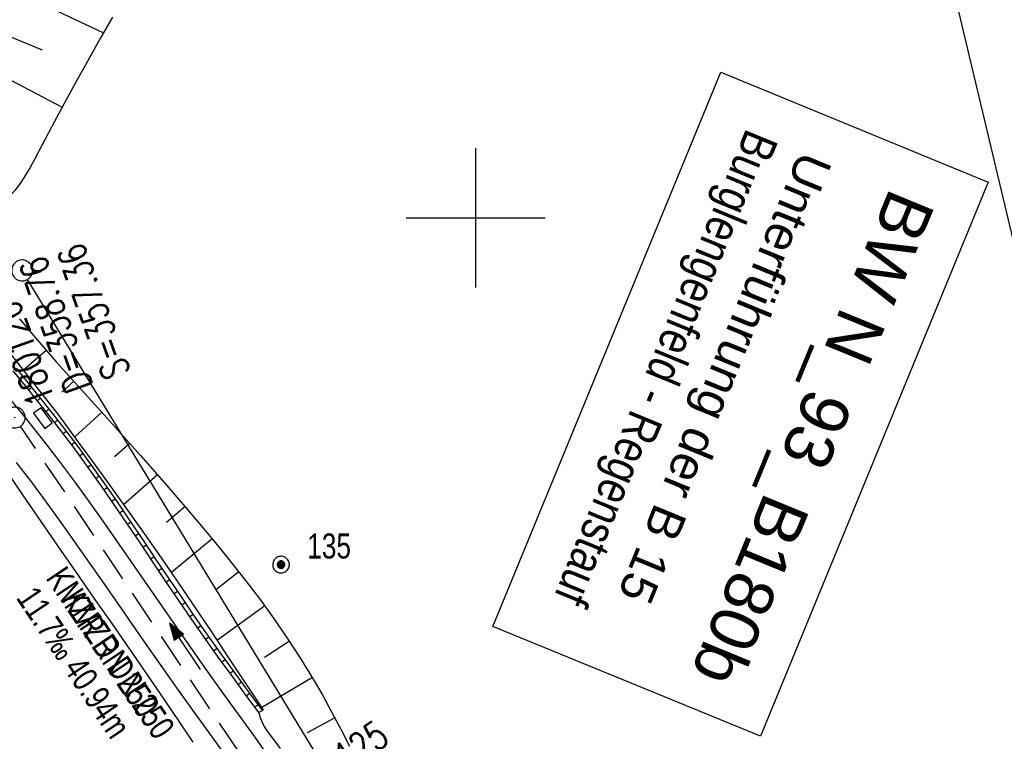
# Model space of a CAD drawing. Extents: x 507875 to 508634, y 446340 to 447363.
# Tile 29 of 70: x 508167 to 508238, y 446562 to 446614. Entities that reach past the tile are written whole.
import ezdxf

# ---------------------------------------------------------------- set-up
doc = ezdxf.new("R2010")
doc.units = 0
doc.header["$LTSCALE"] = 10
doc.header["$MEASUREMENT"] = 0
doc.linetypes.add('LT00', pattern=[0])
doc.linetypes.add('STRICHLINIE2', pattern=[0.375, 0.25, -0.125])
doc.layers.get('0').update_dxf_attribs({"linetype": 'LT00'})
for name, color, linetype in [('--EK_BW_TEXT_B', 20, 'LT00'), ('--EK_FBR', 250, 'LT00'), ('--EK_Halt-Pfeil', 4, 'LT00'), ('--EK_Haltung', 7, 'STRICHLINIE2'), ('--EK_Haltung-Text', 140, 'LT00'), ('--EK_Schacht-Text', 5, 'LT00'), ('--EL_DFK_AB_L', 21, 'LT00'), ('--EL_DFK_AB_P', 7, 'LT00'), ('--EL_Halt-Pfeil', 4, 'LT00'), ('--EL_Haltung', 182, 'STRICHLINIE2'), ('--EL_Haltung-Text', 182, 'LT00'), ('DFK_AB_L', 21, 'LT00'), ('DFK_AB_P', 7, 'LT00'), ('DFK_KATASTER', 250, 'LT00'), ('DFK_NUTZUNG', 250, 'LT00'), ('DFK_TOPO-SYM', 252, 'LT00'), ('DFK_VERMPKT', 252, 'LT00'), ('V127_AFBR_BAB', 250, 'LT00'), ('V127_BOESCH', 250, 'LT00'), ('V127_BOSCHUNG', 250, 'LT00'), ('V127_GEHWEG', 250, 'LT00'), ('V127_KA_PRUF', 182, 'LT00'), ('V127_MAUER', 141, 'LT00'), ('V127_RASTER', 250, 'LT00'), ('V127_SINKK', 182, 'LT00')]:
    doc.layers.add(name, color=color, linetype=linetype)
doc.styles.add('Beschrift', font='ARIAL.TTF')
doc.styles.add('Haltungsbeschriftung', font='ARIAL.TTF', dxfattribs={"width": 0.75})
doc.styles.add('schachtbeschriftung', font='romans.shx', dxfattribs={"width": 0.75, "height": 2})
doc.styles.get("Standard").update_dxf_attribs({"font": 'ARIAL.TTF'})

# ---------------------------------------------------------------- blocks, each defined once
blk = doc.blocks.new('SYMB7004')
at = {"color": 0, "linetype": 'ByBlock'}
for p, q in [((-0.5005, 0), (-0.496554, -0.062729)), ((-0.22, -0.04784), (-0.22, 0.04784)), ((-0.2, -0.101888), (-0.2, 0.101888)), ((-0.18, -0.134415), (-0.18, 0.134415)), ((-0.16, -0.158785), (-0.16, 0.158786)), ((-0.14, -0.175417), (-0.14, 0.175417)), ((-0.12, -0.190319), (-0.12, 0.190319)), ((-0.1, -0.201009), (-0.1, 0.201009)), ((-0.08, -0.210244), (-0.08, 0.210244)), ((-0.06, -0.216311), (-0.06, 0.216311)), ((-0.04, -0.22156), (-0.04, 0.22156)), ((0.01073, 0.225245), (-0.032092, 0.223205)), ((-0.02, -0.22353), (-0.02, 0.22353)), ((0, -0.22539), (0, 0.22559)), ((0.02, -0.22353), (0.02, 0.22353)), ((0.04, -0.22156), (0.04, 0.22156)), ((0.06, -0.216311), (0.06, 0.216311)), ((0.08, -0.210244), (0.08, 0.210244)), ((0.1, -0.201009), (0.1, 0.201009)), ((0.12, -0.190319), (0.12, 0.190319)), ((0.14, -0.175417), (0.14, 0.175417)), ((0.16, -0.158785), (0.16, 0.158785)), ((0.18, -0.134415), (0.18, 0.134415)), ((0.2, -0.101888), (0.2, 0.101888)), ((0.22, -0.047839), (0.22, 0.04784))]:
    blk.add_line(p, q, dxfattribs=at)
for points in [[(0.5005, 0), (0.496553, 0.062729), (0.484776, 0.124469), (0.465353, 0.184246), (0.438592, 0.241118), (0.404913, 0.294187), (0.364849, 0.342616), (0.319031, 0.385642), (0.268181, 0.422586), (0.213103, 0.452866), (0.154663, 0.476004), (0.093784, 0.491635), (0.031427, 0.499512), (-0.031427, 0.499512), (-0.093784, 0.491635), (-0.154663, 0.476004), (-0.213103, 0.452866), (-0.268181, 0.422586), (-0.319031, 0.385642), (-0.364849, 0.342616), (-0.404913, 0.294187), (-0.438592, 0.241118), (-0.465353, 0.184246), (-0.484776, 0.124469), (-0.496554, 0.062729), (-0.5005, 0)], [(-0.032092, 0.223205), (-0.073754, 0.213098), (-0.11275, 0.195289), (-0.147671, 0.170422), (-0.177255, 0.139395), (-0.200432, 0.10333), (-0.216366, 0.063531), (-0.224479, 0.021435), (-0.224479, -0.021435)], [(0.2255, 0), (0.221425, 0.042676), (0.209347, 0.08381), (0.189703, 0.121915), (0.163202, 0.155613), (0.130803, 0.183687), (0.093676, 0.205122), (0.053164, 0.219144), (0.01073, 0.225245)], [(0.01073, -0.225245), (0.053164, -0.219144), (0.093676, -0.205122), (0.130803, -0.183687), (0.163202, -0.155613), (0.189703, -0.121915), (0.209347, -0.08381), (0.221425, -0.042676), (0.2255, 0)], [(0.031427, -0.499513), (0.093784, -0.491635), (0.154663, -0.476004), (0.213103, -0.452866), (0.268182, -0.422587), (0.319031, -0.385642), (0.364849, -0.342616), (0.404913, -0.294187), (0.438592, -0.241118), (0.465354, -0.184247), (0.484776, -0.124469), (0.496554, -0.062729), (0.500501, 0)], [(-0.496554, -0.062729), (-0.484776, -0.124469), (-0.465353, -0.184246), (-0.438592, -0.241118), (-0.404913, -0.294187), (-0.364849, -0.342616), (-0.319031, -0.385642), (-0.268182, -0.422586), (-0.213103, -0.452866), (-0.154663, -0.476004), (-0.093784, -0.491635), (-0.031427, -0.499513), (0.031427, -0.499513)], [(-0.224479, -0.021435), (-0.216366, -0.063531), (-0.200432, -0.10333), (-0.177255, -0.139395), (-0.147671, -0.170422), (-0.11275, -0.195289), (-0.073754, -0.213098), (-0.032092, -0.223205), (0.01073, -0.225245)]]:
    blk.add_lwpolyline(points, dxfattribs=at)
blk = doc.blocks.new('SYMB7110')
at = {"color": 0, "linetype": 'ByBlock'}
for p, q in [((-0.515, 0.392919), (-0.515, 0.367081)), ((-0.51, 0.362895), (-0.51, 0.397105)), ((-0.505, 0.399164), (-0.505, 0.360836)), ((-0.5, 0.360204), (-0.5, 0.399796)), ((-0.495, 0.399164), (-0.495, 0.360836)), ((-0.49, 0.362895), (-0.49, 0.397105)), ((-0.485, 0.392919), (-0.485, 0.367081)), ((-0.48, 0.379874), (-0.48, 0.380145)), ((-0.285, 0.392919), (-0.285, 0.367081)), ((-0.28, 0.362895), (-0.28, 0.397105)), ((-0.275, 0.399164), (-0.275, 0.360836)), ((-0.27, 0.360204), (-0.27, 0.399796)), ((-0.265, 0.399164), (-0.265, 0.360836)), ((-0.26, 0.362895), (-0.26, 0.397105)), ((-0.255, 0.392919), (-0.255, 0.367081)), ((-0.25, 0.379874), (-0.25, 0.380146)), ((0.255, 0.392919), (0.255, 0.367081)), ((0.26, 0.362895), (0.26, 0.397105)), ((0.265, 0.399164), (0.265, 0.360836)), ((0.27, 0.360204), (0.27, 0.399796)), ((0.275, 0.399164), (0.275, 0.360836)), ((0.28, 0.362895), (0.28, 0.397105)), ((0.285, 0.392919), (0.285, 0.367081)), ((0.29, 0.379874), (0.29, 0.380145)), ((0.485, 0.392919), (0.485, 0.367081)), ((0.49, 0.362895), (0.49, 0.397105)), ((0.495, 0.399164), (0.495, 0.360836)), ((0.5, 0.360204), (0.5, 0.399796)), ((0.505, 0.399164), (0.505, 0.360836)), ((0.51, 0.362895), (0.51, 0.397105)), ((0.515, 0.392919), (0.515, 0.367081)), ((0.52, 0.379874), (0.52, 0.380146)), ((-0.9, 0.012919), (-0.9, -0.012919)), ((-0.895, -0.017106), (-0.895, 0.017105)), ((-0.89, 0.019164), (-0.89, -0.019164)), ((-0.885, -0.019797), (-0.885, 0.019796)), ((-0.88, 0.019164), (-0.88, -0.019164)), ((-0.875, -0.017106), (-0.875, 0.017105)), ((-0.87, 0.012919), (-0.87, -0.012919)), ((-0.865, -0.000126), (-0.865, 0.000145)), ((-0.67, 0.012919), (-0.67, -0.012919)), ((-0.665, -0.017106), (-0.665, 0.017105)), ((-0.66, 0.019164), (-0.66, -0.019164)), ((-0.655, -0.019797), (-0.655, 0.019796)), ((-0.65, 0.019164), (-0.65, -0.019164)), ((-0.645, -0.017106), (-0.645, 0.017105)), ((-0.64, 0.012919), (-0.64, -0.012919)), ((-0.635, -0.000126), (-0.635, 0.000145)), ((-0.13, 0.012919), (-0.13, -0.012919)), ((-0.125, -0.017105), (-0.125, 0.017105)), ((-0.12, 0.019164), (-0.12, -0.019164)), ((-0.115, -0.019796), (-0.115, 0.019796)), ((-0.11, 0.019164), (-0.11, -0.019164)), ((-0.105, -0.017105), (-0.105, 0.017105)), ((-0.1, 0.012919), (-0.1, -0.012919)), ((-0.095, -0.000126), (-0.095, 0.000146)), ((0.1, 0.012919), (0.1, -0.012919)), ((0.105, -0.017105), (0.105, 0.017105)), ((0.11, 0.019164), (0.11, -0.019164)), ((0.115, -0.019796), (0.115, 0.019796)), ((0.12, 0.019164), (0.12, -0.019164)), ((0.125, -0.017105), (0.125, 0.017105)), ((0.13, 0.012919), (0.13, -0.012919)), ((0.135, -0.000126), (0.135, 0.000146)), ((0.64, 0.012919), (0.64, -0.012919)), ((0.645, -0.017105), (0.645, 0.017105)), ((0.65, 0.019164), (0.65, -0.019164)), ((0.655, -0.019796), (0.655, 0.019796)), ((0.66, 0.019164), (0.66, -0.019164)), ((0.665, -0.017105), (0.665, 0.017105)), ((0.67, 0.012919), (0.67, -0.012919)), ((0.675, -0.000126), (0.675, 0.000146)), ((0.87, 0.012919), (0.87, -0.012919)), ((0.875, -0.017105), (0.875, 0.017105)), ((0.88, 0.019164), (0.88, -0.019164)), ((0.885, -0.019796), (0.885, 0.019796)), ((0.89, 0.019164), (0.89, -0.019164)), ((0.895, -0.017105), (0.895, 0.017105)), ((0.9, 0.012919), (0.9, -0.012919)), ((0.905, -0.000126), (0.905, 0.000146)), ((-0.515, -0.367081), (-0.515, -0.392919)), ((-0.51, -0.397105), (-0.51, -0.362895)), ((-0.505, -0.360836), (-0.505, -0.399164)), ((-0.5, -0.399796), (-0.5, -0.360204)), ((-0.495, -0.360836), (-0.495, -0.399164)), ((-0.49, -0.397106), (-0.49, -0.362895)), ((-0.485, -0.367081), (-0.485, -0.392919)), ((-0.48, -0.380126), (-0.48, -0.379855)), ((-0.285, -0.367081), (-0.285, -0.392919)), ((-0.28, -0.397105), (-0.28, -0.362895)), ((-0.275, -0.360836), (-0.275, -0.399164)), ((-0.27, -0.399796), (-0.27, -0.360204)), ((-0.265, -0.360836), (-0.265, -0.399164)), ((-0.26, -0.397105), (-0.26, -0.362895)), ((-0.255, -0.367081), (-0.255, -0.392919)), ((-0.25, -0.380126), (-0.25, -0.379855)), ((0.255, -0.367081), (0.255, -0.392919)), ((0.26, -0.397105), (0.26, -0.362895)), ((0.265, -0.360836), (0.265, -0.399164)), ((0.27, -0.399796), (0.27, -0.360204)), ((0.275, -0.360836), (0.275, -0.399164)), ((0.28, -0.397105), (0.28, -0.362895)), ((0.285, -0.367081), (0.285, -0.392919)), ((0.29, -0.380126), (0.29, -0.379855)), ((0.485, -0.367081), (0.485, -0.392919)), ((0.49, -0.397105), (0.49, -0.362895)), ((0.495, -0.360836), (0.495, -0.399164)), ((0.5, -0.399796), (0.5, -0.360204)), ((0.505, -0.360836), (0.505, -0.399164)), ((0.51, -0.397105), (0.51, -0.362895)), ((0.515, -0.367081), (0.515, -0.392919)), ((0.52, -0.380126), (0.52, -0.379855))]:
    blk.add_line(p, q, dxfattribs=at)
for points in [[(-0.48, 0.38), (-0.481981, 0.388678), (-0.48753, 0.395637), (-0.49555, 0.399499), (-0.50445, 0.399499), (-0.51247, 0.395637), (-0.518019, 0.388678), (-0.52, 0.38), (-0.518019, 0.371322), (-0.51247, 0.364363), (-0.50445, 0.360501), (-0.49555, 0.360501), (-0.48753, 0.364363), (-0.481981, 0.371322), (-0.48, 0.38)], [(-0.25, 0.38), (-0.251981, 0.388678), (-0.25753, 0.395637), (-0.26555, 0.399499), (-0.27445, 0.399499), (-0.28247, 0.395637), (-0.288019, 0.388678), (-0.29, 0.38), (-0.288019, 0.371322), (-0.28247, 0.364363), (-0.27445, 0.360501), (-0.26555, 0.360501), (-0.25753, 0.364363), (-0.251981, 0.371322), (-0.25, 0.38)], [(0.29, 0.38), (0.288019, 0.388678), (0.28247, 0.395637), (0.27445, 0.399499), (0.26555, 0.399499), (0.25753, 0.395637), (0.251981, 0.388678), (0.25, 0.38), (0.251981, 0.371322), (0.25753, 0.364363), (0.26555, 0.360501), (0.27445, 0.360501), (0.28247, 0.364363), (0.288019, 0.371322), (0.29, 0.38)], [(0.52, 0.38), (0.518019, 0.388678), (0.51247, 0.395637), (0.50445, 0.399499), (0.495549, 0.399499), (0.48753, 0.395637), (0.481981, 0.388678), (0.48, 0.38), (0.481981, 0.371322), (0.48753, 0.364363), (0.495549, 0.360501), (0.50445, 0.360501), (0.51247, 0.364363), (0.518019, 0.371322), (0.52, 0.38)], [(-0.865, 0), (-0.866981, 0.008678), (-0.87253, 0.015637), (-0.88055, 0.019498), (-0.88945, 0.019498), (-0.89747, 0.015637), (-0.903019, 0.008678), (-0.905, 0)], [(-0.905, 0), (-0.903019, -0.008678), (-0.89747, -0.015637), (-0.88945, -0.019499), (-0.88055, -0.019499), (-0.87253, -0.015637), (-0.866981, -0.008678), (-0.865, 0)], [(-0.635, 0), (-0.636981, 0.008678), (-0.64253, 0.015637), (-0.65055, 0.019498), (-0.65945, 0.019498), (-0.66747, 0.015637), (-0.673019, 0.008678), (-0.675, 0)], [(-0.675, 0), (-0.673019, -0.008678), (-0.66747, -0.015637), (-0.65945, -0.019499), (-0.65055, -0.019499), (-0.64253, -0.015637), (-0.636981, -0.008678), (-0.635, 0)], [(-0.095, 0), (-0.096981, 0.008678), (-0.10253, 0.015637), (-0.11055, 0.019499), (-0.11945, 0.019499), (-0.12747, 0.015637), (-0.133019, 0.008678), (-0.135, 0)], [(-0.135, 0), (-0.133019, -0.008678), (-0.12747, -0.015637), (-0.11945, -0.019499), (-0.11055, -0.019499), (-0.10253, -0.015637), (-0.096981, -0.008678), (-0.095, 0)], [(0.135, 0), (0.133019, 0.008678), (0.12747, 0.015637), (0.11945, 0.019499), (0.11055, 0.019499), (0.10253, 0.015637), (0.096981, 0.008678), (0.095, 0)], [(0.095, 0), (0.096981, -0.008678), (0.10253, -0.015637), (0.11055, -0.019499), (0.11945, -0.019499), (0.12747, -0.015637), (0.133019, -0.008678), (0.135, 0)], [(0.675, 0), (0.673019, 0.008678), (0.66747, 0.015637), (0.65945, 0.019499), (0.65055, 0.019499), (0.64253, 0.015637), (0.636981, 0.008678), (0.635, 0)], [(0.635, 0), (0.636981, -0.008678), (0.64253, -0.015637), (0.65055, -0.019499), (0.65945, -0.019499), (0.66747, -0.015637), (0.673019, -0.008678), (0.675, 0)], [(0.905, 0), (0.903019, 0.008678), (0.89747, 0.015637), (0.88945, 0.019499), (0.88055, 0.019499), (0.87253, 0.015637), (0.866981, 0.008678), (0.865, 0)], [(0.865, 0), (0.866981, -0.008678), (0.87253, -0.015637), (0.88055, -0.019499), (0.88945, -0.019499), (0.89747, -0.015637), (0.903019, -0.008678), (0.905, 0)], [(-0.48, -0.38), (-0.481981, -0.371322), (-0.48753, -0.364363), (-0.49555, -0.360501), (-0.50445, -0.360501), (-0.51247, -0.364363), (-0.518019, -0.371322), (-0.52, -0.38), (-0.518019, -0.388678), (-0.51247, -0.395637), (-0.50445, -0.399499), (-0.49555, -0.399499), (-0.48753, -0.395637), (-0.481981, -0.388678), (-0.48, -0.38)], [(-0.25, -0.38), (-0.251981, -0.371322), (-0.25753, -0.364363), (-0.26555, -0.360501), (-0.27445, -0.360501), (-0.28247, -0.364363), (-0.288019, -0.371322), (-0.29, -0.38), (-0.288019, -0.388678), (-0.28247, -0.395637), (-0.27445, -0.399499), (-0.26555, -0.399499), (-0.25753, -0.395637), (-0.251981, -0.388678), (-0.25, -0.38)], [(0.29, -0.38), (0.288019, -0.371322), (0.28247, -0.364363), (0.27445, -0.360501), (0.26555, -0.360501), (0.25753, -0.364363), (0.251981, -0.371322), (0.25, -0.38), (0.251981, -0.388678), (0.25753, -0.395637), (0.26555, -0.399499), (0.27445, -0.399499), (0.28247, -0.395637), (0.288019, -0.388678), (0.29, -0.38)], [(0.52, -0.38), (0.518019, -0.371322), (0.51247, -0.364363), (0.50445, -0.360501), (0.495549, -0.360501), (0.48753, -0.364363), (0.481981, -0.371322), (0.48, -0.38), (0.481981, -0.388678), (0.48753, -0.395637), (0.495549, -0.399499), (0.50445, -0.399499), (0.51247, -0.395637), (0.518019, -0.388678), (0.52, -0.38)]]:
    blk.add_lwpolyline(points, dxfattribs=at)
blk = doc.blocks.new('SYMB0003')
at = {"color": 0, "linetype": 'ByBlock'}
for p, q in [((-0.015712, 0), (0.010166, 0.012015)), ((0, -0.021257), (-0.015712, 0)), ((0.010166, 0.012015), (0, -0.021257))]:
    blk.add_line(p, q, dxfattribs=at)
for points in [[(-0.031395, 0.499013), (-0.093691, 0.491144), (-0.154509, 0.475528), (-0.21289, 0.452414), (-0.267913, 0.422164), (-0.318712, 0.385257), (-0.364484, 0.342274), (-0.404509, 0.293893), (-0.438154, 0.240877), (-0.464888, 0.184062), (-0.484292, 0.124345), (-0.496058, 0.062667), (-0.5, 0)], [(0.5, 0), (0.496057, 0.062667), (0.484292, 0.124345), (0.464888, 0.184062), (0.438153, 0.240877), (0.404509, 0.293893), (0.364484, 0.342274), (0.318712, 0.385257), (0.267913, 0.422164), (0.21289, 0.452414), (0.154509, 0.475528), (0.093691, 0.491144), (0.031395, 0.499013), (-0.031395, 0.499013)], [(-0.5, 0), (-0.496058, -0.062667), (-0.484292, -0.124345), (-0.464888, -0.184062), (-0.438154, -0.240877), (-0.404509, -0.293893), (-0.364485, -0.342274), (-0.318712, -0.385257), (-0.267914, -0.422164), (-0.21289, -0.452414), (-0.154509, -0.475529), (-0.093691, -0.491144), (-0.031395, -0.499014), (0.031395, -0.499014)], [(0.031395, -0.499014), (0.093691, -0.491144), (0.154509, -0.475529), (0.21289, -0.452414), (0.267914, -0.422164), (0.318712, -0.385257), (0.364485, -0.342274), (0.404509, -0.293893), (0.438154, -0.240877), (0.464889, -0.184062), (0.484292, -0.124345), (0.496058, -0.062667), (0.5, 0)]]:
    blk.add_lwpolyline(points, dxfattribs=at)
blk = doc.blocks.new('SYMB0011')
at = {"color": 0, "linetype": 'ByBlock'}
for p, q in [((0.5, 0), (-0.5, 0)), ((0, 0.5), (0, -0.5))]:
    blk.add_line(p, q, dxfattribs=at)
blk = doc.blocks.new('SYMB0652')
at = {"color": 0, "linetype": 'ByBlock'}
blk.add_lwpolyline([(-0.15, -0.075), (0.15, -0.075), (0.15, 0.075), (-0.15, 0.075), (-0.15, -0.075)], dxfattribs=at)
blk = doc.blocks.new('SYMB0070')
at = {"color": 0, "linetype": 'ByBlock'}
for p, q in [((-0.5, 0), (0.2, 0)), ((0.5, 0), (0.2, 0.1)), ((0.2, 0.1), (0.2, 0)), ((0.468, 0), (0.21, 0.086)), ((0.21, 0.086), (0.21, -0.086)), ((0.21, -0.086), (0.468, 0)), ((0.22, -0.072), (0.437, 0)), ((0.23, -0.058), (0.405, 0)), ((0.24, -0.045), (0.374, 0)), ((0.342, 0), (0.25, 0.031)), ((0.25, 0.031), (0.25, -0.031)), ((0.25, -0.031), (0.342, 0)), ((0.26, -0.017), (0.31, 0)), ((0.27, -0.003), (0.279, 0))]:
    blk.add_line(p, q, dxfattribs=at)
for points in [[(0.2, 0), (0.2, -0.1), (0.5, 0)], [(0.437, 0), (0.22, 0.072), (0.22, -0.072)], [(0.405, 0), (0.23, 0.058), (0.23, -0.058)], [(0.374, 0), (0.24, 0.045), (0.24, -0.045)], [(0.31, 0), (0.26, 0.017), (0.26, -0.017)], [(0.279, 0), (0.27, 0.003), (0.27, -0.003)]]:
    blk.add_lwpolyline(points, dxfattribs=at)

msp = doc.modelspace()

# ---------------------------------------------------------------- linework, layer by layer
at = {"layer": '--EK_FBR', "color": 2}
msp.add_lwpolyline([(508179.69, 446562.31), (508178.061, 446564.74), (508176.416, 446567.159), (508175.149, 446568.999), (508173.875, 446570.833), (508172.597, 446572.665), (508171.319, 446574.497), (508170.042, 446576.329), (508168.771, 446578.165), (508167.508, 446580.007), (508166.257, 446581.857)], dxfattribs=at)
at = {"layer": '--EK_Haltung'}
msp.add_line((508189.255, 446552.252), (508167.299, 446585.021), dxfattribs=at)
at = {"layer": '--EL_DFK_AB_L'}
msp.add_line((508205.671, 446533.251), (508167.8, 446595.576), dxfattribs=at)
at = {"layer": '--EL_Haltung'}
msp.add_line((508189.255, 446552.252), (508167.299, 446585.021), dxfattribs=at)
at = {"layer": 'DFK_AB_L'}
msp.add_line((508205.671, 446533.251), (508167.8, 446595.576), dxfattribs=at)
at = {"layer": 'DFK_KATASTER'}
msp.add_line((508242.141, 446583.549), (508229.92, 446634.918), dxfattribs=at)
at = {"layer": 'V127_AFBR_BAB', "color": 0}
msp.add_lwpolyline([(508179.69, 446562.31), (508178.061, 446564.74), (508176.416, 446567.159), (508175.149, 446568.999), (508173.875, 446570.833), (508172.597, 446572.665), (508171.319, 446574.497), (508170.042, 446576.329), (508168.771, 446578.165), (508167.508, 446580.007), (508166.257, 446581.857)], dxfattribs=at)
at = {"layer": 'V127_BOESCH'}
for points in [[(508173.897, 446614.411), (508173.027, 446612.879), (508172.155, 446611.33), (508171.28, 446609.757), (508170.403, 446608.156), (508169.521, 446606.521), (508168.636, 446604.847), (508168.313, 446604.232), (508167.983, 446603.623), (508167.639, 446603.032), (508167.274, 446602.471), (508166.881, 446601.95), (508166.454, 446601.483), (508165.985, 446601.081), (508165.469, 446600.756), (508165.009, 446600.553), (508164.519, 446600.399), (508164.005, 446600.284), (508163.472, 446600.199), (508162.928, 446600.134), (508162.377, 446600.078)], [(508167.219, 446592.742), (508168.08, 446591.699), (508168.961, 446590.671), (508169.858, 446589.654), (508170.764, 446588.646), (508171.673, 446587.641), (508173.093, 446586.071), (508174.506, 446584.498), (508175.911, 446582.921), (508177.306, 446581.335), (508178.69, 446579.738), (508180.06, 446578.127), (508181.181, 446576.781), (508182.287, 446575.42), (508183.373, 446574.044), (508184.434, 446572.649), (508185.465, 446571.233), (508186.461, 446569.795), (508187.417, 446568.332), (508188.329, 446566.843), (508189.011, 446565.654), (508189.668, 446564.45), (508190.304, 446563.234), (508190.924, 446562.009)], [(508185.971, 446561.858), (508184.985, 446563.159), (508184.743, 446563.563), (508184.552, 446563.994), (508184.417, 446564.445)]]:
    msp.add_lwpolyline(points, dxfattribs=at)
at = {"layer": 'V127_BOSCHUNG'}
for p, q in [((508167.238, 446616.141), (508173.257, 446613.285)), ((508165.818, 446613.32), (508168.843, 446612.068)), ((508165.009, 446610.733), (508170.294, 446607.956)), ((508169.14, 446590.467), (508167.505, 446589.054)), ((508171.123, 446588.248), (508170.251, 446587.46)), ((508173.136, 446586.023), (508171.19, 446584.262)), ((508175.143, 446583.786), (508174.051, 446582.808)), ((508177.14, 446581.526), (508174.713, 446579.398)), ((508179.112, 446579.245), (508177.78, 446578.099)), ((508181.064, 446576.922), (508178.147, 446574.509)), ((508182.98, 446574.547), (508181.394, 446573.307)), ((508184.838, 446572.101), (508181.437, 446569.637)), ((508186.613, 446569.569), (508184.827, 446568.392)), ((508188.267, 446566.946), (508184.635, 446564.799)), ((508189.881, 446564.048), (508187.899, 446562.989))]:
    msp.add_line(p, q, dxfattribs=at)
at = {"layer": 'V127_GEHWEG'}
for points in [[(508185.214, 446561.164), (508184.075, 446562.752), (508182.933, 446564.338), (508181.792, 446565.924), (508180.655, 446567.513), (508179.526, 446569.109), (508178.491, 446570.592), (508177.462, 446572.079), (508176.437, 446573.569), (508175.412, 446575.059), (508174.383, 446576.546), (508173.348, 446578.027), (508172.302, 446579.501), (508171.242, 446580.965), (508170.165, 446582.416), (508169.068, 446583.852), (508167.419, 446585.924), (508165.72, 446587.957)], [(508181.962, 446561.432), (508180.817, 446563.025), (508179.672, 446564.618), (508178.531, 446566.213), (508177.397, 446567.814), (508176.369, 446569.283), (508175.346, 446570.756), (508174.327, 446572.231), (508173.307, 446573.705), (508172.283, 446575.177), (508171.254, 446576.644), (508170.215, 446578.104), (508169.164, 446579.555), (508168.098, 446580.994), (508167.013, 446582.419)]]:
    msp.add_lwpolyline(points, dxfattribs=at)
at = {"layer": 'V127_MAUER'}
for p, q in [((508167.245, 446588.419), (508167.479, 446588.607)), ((508167.872, 446587.64), (508168.106, 446587.828)), ((508168.499, 446586.861), (508168.733, 446587.049)), ((508169.121, 446586.078), (508169.356, 446586.264)), ((508169.738, 446585.291), (508169.975, 446585.475)), ((508170.349, 446584.499), (508170.588, 446584.679)), ((508170.95, 446583.699), (508171.189, 446583.88)), ((508171.543, 446582.894), (508171.785, 446583.071)), ((508172.131, 446582.085), (508172.374, 446582.262)), ((508172.709, 446581.269), (508172.954, 446581.443)), ((508173.284, 446580.451), (508173.53, 446580.622)), ((508173.852, 446579.629), (508174.099, 446579.799)), ((508174.417, 446578.803), (508174.665, 446578.972)), ((508174.979, 446577.976), (508175.227, 446578.145)), ((508175.538, 446577.147), (508175.787, 446577.314)), ((508176.095, 446576.317), (508176.345, 446576.484)), ((508176.652, 446575.486), (508176.901, 446575.653)), ((508177.209, 446574.655), (508177.458, 446574.822)), ((508177.766, 446573.825), (508178.014, 446573.992)), ((508178.325, 446572.996), (508178.574, 446573.164)), ((508178.886, 446572.168), (508179.134, 446572.338)), ((508179.451, 446571.343), (508179.699, 446571.512)), ((508180.021, 446570.521), (508180.267, 446570.692)), ((508180.593, 446569.701), (508180.837, 446569.875)), ((508181.173, 446568.886), (508181.417, 446569.06)), ((508181.756, 446568.074), (508181.999, 446568.25)), ((508182.343, 446567.265), (508182.586, 446567.441)), ((508182.934, 446566.458), (508183.176, 446566.635)), ((508183.526, 446565.652), (508183.767, 446565.83)), ((508184.12, 446564.847), (508184.361, 446565.025)), ((508184.417, 446564.445), (508184.74, 446564.639))]:
    msp.add_line(p, q, dxfattribs=at)
for points in [[(508184.74, 446564.639), (508183.507, 446566.511), (508182.271, 446568.381), (508181.03, 446570.247), (508179.781, 446572.108), (508178.522, 446573.962), (508177.25, 446575.807), (508176.073, 446577.485), (508174.886, 446579.156), (508173.69, 446580.821), (508172.487, 446582.481), (508171.28, 446584.138), (508170.071, 446585.794), (508163.495, 446594.148), (508157.055, 446599.588)], [(508184.417, 446564.445), (508183.441, 446565.767), (508182.469, 446567.092), (508181.504, 446568.422), (508180.55, 446569.761), (508179.605, 446571.118), (508178.671, 446572.483), (508177.746, 446573.854), (508176.825, 446575.228), (508175.904, 446576.602), (508174.981, 446577.974), (508174.051, 446579.341), (508173.112, 446580.7), (508172.159, 446582.047), (508171.189, 446583.381), (508170.198, 446584.699), (508169.356, 446585.782), (508168.502, 446586.857), (508167.641, 446587.927), (508166.778, 446588.998)], [(508184.658, 446564.623), (508183.683, 446565.945), (508182.711, 446567.269), (508181.747, 446568.597), (508180.795, 446569.934), (508179.852, 446571.288), (508178.92, 446572.651), (508177.995, 446574.021), (508177.074, 446575.395), (508176.153, 446576.77), (508175.229, 446578.143), (508174.299, 446579.511), (508173.358, 446580.872), (508172.402, 446582.222), (508171.43, 446583.56), (508170.436, 446584.881), (508169.592, 446585.968), (508168.737, 446587.044), (508167.875, 446588.116), (508167.011, 446589.186)]]:
    msp.add_lwpolyline(points, dxfattribs=at)
at = {"layer": 'V127_RASTER'}
for p, q in [((508199.999, 446595), (508199.999, 446605)), ((508194.997, 446600), (508204.997, 446600))]:
    msp.add_line(p, q, dxfattribs=at)

# ---------------------------------------------------------------- block references
at = {"layer": '--EK_Halt-Pfeil', "xscale": 4.000000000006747, "yscale": 4, "zscale": 4, "rotation": 123.8246000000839}
msp.add_blockref('SYMB0070', (508179.108, 446569.191), dxfattribs=at)
at = {"layer": '--EL_DFK_AB_P', "xscale": 1.500000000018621, "yscale": 1.5, "zscale": 1.5, "rotation": 264.7377099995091}
msp.add_blockref('SYMB0003', (508167.411, 446596.22), dxfattribs=at)
at = {"layer": '--EL_Halt-Pfeil', "xscale": 4.000000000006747, "yscale": 4, "zscale": 4, "rotation": 123.8246000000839}
msp.add_blockref('SYMB0070', (508179.108, 446569.191), dxfattribs=at)
at = {"layer": 'DFK_AB_P', "xscale": 1.500000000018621, "yscale": 1.5, "zscale": 1.5, "rotation": 264.7377099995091}
msp.add_blockref('SYMB0003', (508167.411, 446596.22), dxfattribs=at)
at = {"layer": 'DFK_NUTZUNG', "xscale": 9.999999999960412, "yscale": 10, "zscale": 10, "rotation": 264.7377000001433}
msp.add_blockref('SYMB7110', (508221.87, 446594.279), dxfattribs=at)
at = {"layer": 'DFK_VERMPKT', "xscale": 1.200000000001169, "yscale": 1.200000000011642, "zscale": 1.2, "rotation": 264.7377100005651}
msp.add_blockref('SYMB7004', (508186.011, 446575.07), dxfattribs=at)
at = {"layer": 'V127_GEHWEG', "xscale": 0.1, "yscale": 0.1, "zscale": 0.1, "rotation": 247.65211}
for p in [(508169.068, 446583.852), (508179.526, 446569.109), (508177.397, 446567.814)]:
    msp.add_blockref('SYMB0011', p, dxfattribs=at)
at = {"layer": 'V127_KA_PRUF', "xscale": 1.5, "yscale": 1.5, "zscale": 1.5, "rotation": 247.65211}
msp.add_blockref('SYMB0003', (508166.882, 446585.644), dxfattribs=at)
at = {"layer": 'V127_SINKK', "xscale": 4.499999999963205, "yscale": 4.500000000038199, "zscale": 4.5, "rotation": 306.0201500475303}
msp.add_blockref('SYMB0652', (508168.908, 446585.598), dxfattribs=at)

# ---------------------------------------------------------------- texts
at = {"layer": '--EK_Haltung-Text', "style": 'Haltungsbeschriftung', "width": 0.75}
for s, p in [('KMZR DN 250', (508169.061, 446574.101)), ('11.7‰ 40.94m', (508166.934, 446572.676))]:
    msp.add_text(s, height=1.8, rotation=-56.17539, dxfattribs=at).set_placement(p)
at = {"layer": '--EK_Schacht-Text', "style": 'schachtbeschriftung', "width": 0.75}
for s, rotation, p in [('S=357.36', -250.03456, (508175.193, 446588.889)), ('D=358.76', -250.03456, (508172.486, 446587.905)), ('180126', -250.03456, (508169.779, 446586.921)), ('180125', 33.8246, (508187.502, 446558.008))]:
    msp.add_text(s, height=2, rotation=rotation, dxfattribs=at).set_placement(p)
at = {"layer": '--EL_Haltung-Text', "style": 'Haltungsbeschriftung', "width": 0.75}
msp.add_text('KMZR DN 250', height=1.8, rotation=-56.17539, dxfattribs=at).set_placement((508170.152, 446572.548))
at = {"layer": 'DFK_TOPO-SYM', "width": 0.75}
msp.add_text('135', height=1.8, rotation=0.00116, dxfattribs=at).set_placement((508187.891, 446575.509))

# ---------------------------------------------------------------- next in the draw order: texts
at = {"layer": '--EK_BW_TEXT_B', "insert": (508233.031, 446600.933), "char_height": 2, "width": 37.55462, "attachment_point": 1, "rotation": 247.6521, "style": 'Beschrift', "bg_fill": 3, "box_fill_scale": 1.5, "bg_fill_color": 256, "bg_fill_transparency": 0}
msp.add_mtext('{\\fArial|b0|i0|c238|p34;\\H1.7499x;BW N_93_B1\\fArial|b0|i0|c0|p34;80b\\fArial|b0|i0|c238|p34;\\W0.8;\\P\\H0.3714x;\\W1;\\P\\fArial|b0|i0|c0|p34;\\H1.924x;Unterführung der B 15\\P\\W0.82;Burglengenfeld - Regenstauf}', dxfattribs=at)

# ---------------------------------------------------------------- next in the draw order: linework, layer by layer
at = {"layer": '--EK_BW_TEXT_B'}
msp.add_lwpolyline([(508236.824, 446602.564), (508220.449, 446562.733), (508201.235, 446570.632), (508217.61, 446610.463)], close=True, dxfattribs=at)

doc.saveas('drawing.dxf')
